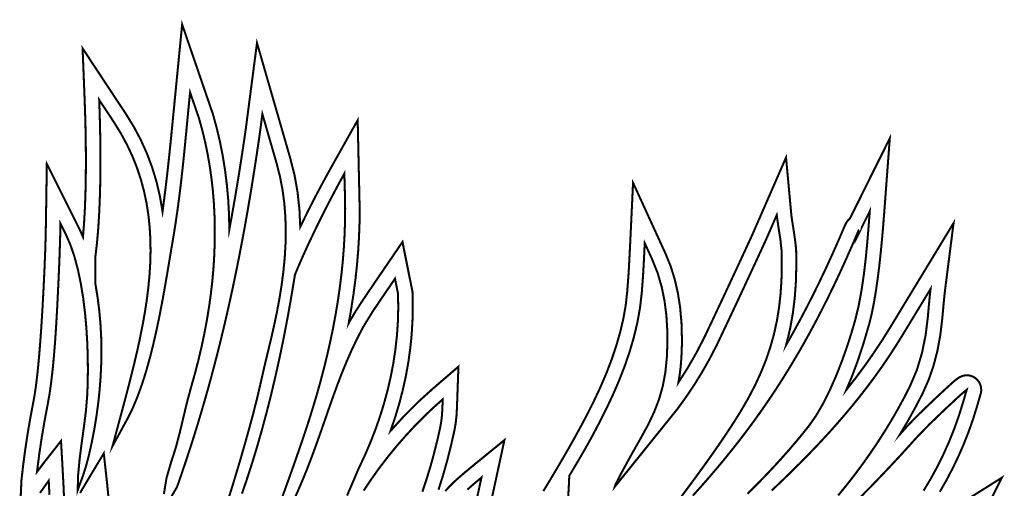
# Model space of a CAD drawing. Extents: x 19.8 to 28.3, y 10.8 to 23.4.
# Tile 5 of 5: x 22.2 to 28.3, y 20.5 to 23.4. Entities that reach past the tile are written whole.
import ezdxf

# ---------------------------------------------------------------- set-up
doc = ezdxf.new("R2010")
doc.units = 0
doc.header["$LTSCALE"] = 0.1
doc.layers.add('FOREGROUND', color=7, linetype='CONTINUOUS')

msp = doc.modelspace()

# ---------------------------------------------------------------- linework, layer by layer
at = {"layer": 'FOREGROUND', "linetype": 'CONTINUOUS', "const_width": 0.01259}
for points in [[(24.796548, 20.466444), (24.82497, 20.556997), (24.850919, 20.648683), (24.874394, 20.741504), (24.895396, 20.835458), (24.902515, 20.875939), (24.907466, 20.918923), (24.910248, 20.964408), (24.919853, 21.228679), (24.763741, 21.094387), (24.672768, 21.012077), (24.584457, 20.923952), (24.498809, 20.830014), (24.527821, 20.915135), (24.55342, 21.000431), (24.575606, 21.085903), (24.594379, 21.171551), (24.609738, 21.257375), (24.621685, 21.343374), (24.630218, 21.42955), (24.635338, 21.515901), (24.637044, 21.602428), (24.637044, 21.603334), (24.635271, 21.691495), (24.573245, 22.001621), (24.398488, 21.745319), (24.331606, 21.646732), (24.282307, 21.570697), (24.250589, 21.517216), (24.247098, 21.510753), (24.243593, 21.50419), (24.240074, 21.497526), (24.256023, 21.588508), (24.269846, 21.678601), (24.281542, 21.767805), (24.291112, 21.856119), (24.298555, 21.943544), (24.303871, 22.030079), (24.307061, 22.115726), (24.308125, 22.200483), (24.308125, 22.201497), (24.295629, 22.756123), (24.134571, 22.468952), (24.081976, 22.373464), (24.032001, 22.279229), (23.984646, 22.186246), (23.939911, 22.094516), (23.934779, 22.204679), (23.923024, 22.3114), (23.904647, 22.41468), (23.879647, 22.514519), (23.671919, 23.23444), (23.602238, 22.700223), (23.588986, 22.608997), (23.575314, 22.5186), (23.561221, 22.429031), (23.546708, 22.340291), (23.531774, 22.25238), (23.516421, 22.165297), (23.500647, 22.079044), (23.498551, 22.172422), (23.493432, 22.264581), (23.485289, 22.355521), (23.474121, 22.445242), (23.45993, 22.533744), (23.442715, 22.621027), (23.422476, 22.707091), (23.399213, 22.791937), (23.398651, 22.793847), (23.208213, 23.349278), (23.149374, 22.747362), (23.149363, 22.747252), (23.13869, 22.638003), (23.128106, 22.53526), (23.117611, 22.439023), (23.107206, 22.349292), (23.09689, 22.266068), (23.086663, 22.189351), (23.07075, 22.282897), (23.049351, 22.374066), (23.022465, 22.462857), (22.990093, 22.54927), (22.952234, 22.633305), (22.908889, 22.714962), (22.860058, 22.794241), (22.591393, 23.201029), (22.604344, 22.878342), (22.608601, 22.752325), (22.611155, 22.62885), (22.612007, 22.507916), (22.611279, 22.399816), (22.609094, 22.298213), (22.605454, 22.203106), (22.600357, 22.114496), (22.593803, 22.032383), (22.585178, 22.052592), (22.576254, 22.072214), (22.567032, 22.091249), (22.369905, 22.485493), (22.364229, 22.117015), (22.362346, 22.0273), (22.35939, 21.932804), (22.355358, 21.833529), (22.355358, 21.833519), (22.349009, 21.701081), (22.342322, 21.578811), (22.335298, 21.46671), (22.327936, 21.364777), (22.320236, 21.273013), (22.312198, 21.191417), (22.303823, 21.11999), (22.29511, 21.058731), (22.286059, 21.00764), (22.26782, 20.911904), (22.251332, 20.815461), (22.236594, 20.718313), (22.223606, 20.620458), (22.212369, 20.521896), (22.20807, 20.423033)], [(22.478116, 20.377855), (22.473996, 20.475407), (22.468916, 20.572911), (22.463356, 20.670463), (22.457796, 20.768159), (22.405291, 20.701291), (22.355315, 20.637901), (22.308991, 20.576652), (22.322179, 20.680418), (22.337447, 20.783945), (22.354816, 20.887152), (22.374305, 20.989956), (22.386362, 21.057836), (22.396926, 21.132419), (22.406142, 21.21253), (22.414159, 21.296996), (22.421122, 21.384643), (22.427178, 21.474296), (22.432474, 21.564781), (22.437156, 21.654924), (22.441372, 21.743551), (22.445267, 21.829488), (22.44933, 21.929777), (22.452324, 22.025586), (22.454219, 22.115628), (22.486534, 22.051), (22.516015, 21.983611), (22.541372, 21.90884), (22.562842, 21.828043), (22.580663, 21.742577), (22.595073, 21.653799), (22.606309, 21.563067), (22.614609, 21.471737), (22.62021, 21.381166), (22.62335, 21.292712), (22.624268, 21.207731), (22.623199, 21.127581), (22.620383, 21.053619), (22.61252, 20.95849), (22.600234, 20.859514), (22.586231, 20.758601), (22.573222, 20.657663), (22.563913, 20.558614), (22.561015, 20.463364), (22.569575, 20.487012), (22.592194, 20.548093), (22.612768, 20.612288), (22.629642, 20.675311), (22.647447, 20.75513), (22.663148, 20.835774), (22.676654, 20.917111), (22.687874, 20.99901), (22.696716, 21.081339), (22.70309, 21.163968), (22.706904, 21.246765), (22.708068, 21.329599), (22.70649, 21.412338), (22.702079, 21.494852), (22.694745, 21.57701), (22.684395, 21.658679), (22.670939, 21.739729), (22.670939, 21.913062), (22.680139, 21.990893), (22.687535, 22.073605), (22.693256, 22.160256), (22.697433, 22.249902), (22.700193, 22.341597), (22.701667, 22.434398), (22.701984, 22.527361), (22.701274, 22.619542), (22.699666, 22.709997), (22.697288, 22.797781), (22.694272, 22.881951), (22.784958, 22.744641), (22.82843, 22.674494), (22.866693, 22.603806), (22.899964, 22.532586), (22.92846, 22.460846), (22.952397, 22.388593), (22.971993, 22.315838), (22.987465, 22.242591), (22.999028, 22.168862), (23.006901, 22.094659), (23.0113, 22.019994), (23.012441, 21.944874), (23.010542, 21.869311), (23.00582, 21.793314), (22.998491, 21.716893), (22.988772, 21.640057), (22.97688, 21.562816), (22.963032, 21.48518), (22.947444, 21.407158), (22.930334, 21.32876), (22.911918, 21.249997), (22.892414, 21.170877), (22.872038, 21.09141), (22.851006, 21.011607), (22.829536, 20.931476), (22.776944, 20.736131), (22.867102, 20.901423), (22.899942, 20.967255), (22.930214, 21.038831), (22.958078, 21.11524), (22.98369, 21.195572), (23.007209, 21.278914), (23.028793, 21.364357), (23.0486, 21.450989), (23.066788, 21.537898), (23.083516, 21.624174), (23.098941, 21.708907), (23.113221, 21.791184), (23.126515, 21.870094), (23.13898, 21.944728), (23.150776, 22.014173), (23.16504, 22.101103), (23.177924, 22.188207), (23.189584, 22.275171), (23.200175, 22.361681), (23.209853, 22.447422), (23.218774, 22.532079), (23.227094, 22.615339), (23.234968, 22.696887), (23.242552, 22.776408), (23.250001, 22.853589), (23.257472, 22.928115), (23.31287, 22.766542), (23.33303, 22.693543), (23.350823, 22.619738), (23.366268, 22.545155), (23.379382, 22.469819), (23.390183, 22.393758), (23.398689, 22.316997), (23.404918, 22.239564), (23.408889, 22.161484), (23.410618, 22.082785), (23.410124, 22.003492), (23.407426, 21.923633), (23.40254, 21.843234), (23.395485, 21.762321), (23.386278, 21.680921), (23.374938, 21.59906), (23.361483, 21.516766), (23.34593, 21.434063), (23.328298, 21.35098), (23.308604, 21.267542), (23.286867, 21.183776), (23.263104, 21.099709), (23.238124, 21.006957), (23.215787, 20.913595), (23.193612, 20.820274), (23.169116, 20.727646), (23.139816, 20.636363), (23.111364, 20.538778), (23.095158, 20.438771)], [(23.091163, 20.337134), (23.176494, 20.483062), (23.203592, 20.560668), (23.229891, 20.638246), (23.255408, 20.715809), (23.280161, 20.793371), (23.304167, 20.870943), (23.327446, 20.948541), (23.350014, 21.026175), (23.371889, 21.10386), (23.39309, 21.181607), (23.413634, 21.259431), (23.433539, 21.337344), (23.452822, 21.41536), (23.471502, 21.49349), (23.489596, 21.571748), (23.507123, 21.650147), (23.524099, 21.7287), (23.540544, 21.80742), (23.556474, 21.88632), (23.571908, 21.965412), (23.586863, 22.044711), (23.601357, 22.124228), (23.615409, 22.203977), (23.629035, 22.28397), (23.642254, 22.364222), (23.655084, 22.444743), (23.667542, 22.525549), (23.679646, 22.606651), (23.691415, 22.688062), (23.691415, 22.688062), (23.705264, 22.79424), (23.793175, 22.489569), (23.814241, 22.40696), (23.830134, 22.323916), (23.841189, 22.240516), (23.847745, 22.156839), (23.850138, 22.072966), (23.848705, 21.988975), (23.843784, 21.904945), (23.83571, 21.820956), (23.824822, 21.737088), (23.811455, 21.653419), (23.795948, 21.570029), (23.778637, 21.486998), (23.759859, 21.404404), (23.739951, 21.322328), (23.716925, 21.225673), (23.694899, 21.128776), (23.672441, 21.031986), (23.648121, 20.935652), (23.622882, 20.842833), (23.596967, 20.750213), (23.57036, 20.6578), (23.543046, 20.565603), (23.515012, 20.473631), (23.486242, 20.381892)], [(27.902059, 20.452999), (27.94358, 20.525706), (27.982264, 20.59947), (28.01811, 20.674289), (28.05112, 20.750163), (28.081293, 20.827094), (28.108629, 20.90508), (28.133128, 20.984122), (28.155239, 21.060351), (28.157231, 21.068647), (28.158427, 21.07705), (28.158826, 21.08556), (28.155707, 21.110034), (28.146352, 21.131826), (28.130761, 21.150936), (28.112266, 21.164699), (28.091568, 21.172958), (28.068667, 21.17571), (28.045524, 21.172269), (28.021928, 21.161944), (27.997881, 21.144737), (27.989223, 21.137257), (27.978844, 21.128084), (27.966744, 21.117219), (27.939481, 21.092342), (27.909115, 21.064183), (27.875646, 21.032742), (27.796714, 20.957231), (27.736459, 20.897461), (27.694881, 20.853431), (27.681665, 20.838642), (27.668402, 20.823869), (27.65509, 20.809111), (27.705138, 20.893693), (27.752424, 20.979134), (27.796946, 21.065436), (27.832947, 21.146665), (27.863019, 21.233684), (27.887165, 21.326494), (27.905383, 21.425094), (27.917674, 21.529484), (27.924482, 21.605711), (27.929933, 21.662193), (27.934029, 21.698931), (27.987402, 22.118664), (27.589944, 21.464029), (27.542116, 21.387657), (27.491452, 21.311423), (27.437953, 21.23533), (27.381618, 21.159375), (27.322449, 21.083561), (27.360366, 21.174542), (27.396741, 21.273307), (27.431575, 21.379856), (27.464868, 21.49419), (27.478715, 21.549894), (27.491892, 21.613903), (27.504399, 21.686217), (27.516237, 21.766836), (27.527406, 21.855759), (27.537904, 21.952988), (27.547734, 22.05852), (27.556893, 22.172358), (27.592178, 22.643944), (27.345122, 22.146304), (27.333475, 22.135557), (27.323539, 22.122122), (27.315311, 22.105999), (27.276354, 22.015212), (27.236989, 21.926484), (27.197218, 21.839815), (27.157038, 21.755206), (27.116452, 21.672656), (27.075458, 21.592165), (27.034057, 21.513733), (26.992249, 21.437361), (26.950034, 21.363048), (26.95096, 21.366359), (26.951877, 21.369668), (26.952787, 21.372976), (26.974559, 21.463503), (26.991494, 21.558155), (27.003589, 21.656933), (27.010847, 21.759837), (27.013266, 21.866868), (27.013266, 21.867504), (27.012158, 21.945992), (27.01214, 21.946594), (27.009662, 21.978433), (27.003522, 22.026858), (26.99372, 22.091866), (26.98769, 22.130705), (26.983629, 22.158825), (26.981536, 22.176226), (26.94947, 22.524868), (26.741653, 22.048683), (26.704698, 21.968458), (26.667512, 21.888062), (26.630096, 21.807495), (26.592448, 21.726759), (26.554569, 21.645852), (26.516459, 21.564775), (26.478118, 21.483528), (26.439546, 21.402111), (26.391044, 21.309066), (26.338656, 21.218378), (26.282382, 21.130048), (26.290571, 21.178934), (26.29672, 21.22906), (26.30083, 21.280428), (26.30288, 21.321451), (26.30411, 21.361677), (26.30452, 21.401105), (26.301711, 21.500674), (26.293285, 21.595525), (26.279243, 21.685657), (26.259583, 21.77107), (26.234306, 21.851764), (26.203411, 21.92774), (26.001708, 22.368311), (25.982274, 21.958932), (25.974055, 21.807043), (25.965325, 21.690179), (25.956083, 21.608341), (25.942012, 21.528562), (25.923062, 21.446749), (25.899232, 21.362902), (25.870522, 21.27702), (25.836932, 21.189104), (25.798463, 21.099153), (25.755114, 21.007168), (25.720391, 20.938368), (25.681809, 20.865185), (25.63937, 20.787618), (25.593072, 20.705669), (25.542915, 20.619335), (25.4889, 20.528619), (25.445818, 20.45707)], [(23.578963, 20.442207), (23.604934, 20.51778), (23.62998, 20.594146), (23.654112, 20.671222), (23.677345, 20.748925), (23.699693, 20.827173), (23.721169, 20.905883), (23.741786, 20.984973), (23.761559, 21.064361), (23.780502, 21.143963), (23.798627, 21.223698), (23.815948, 21.303484), (23.83248, 21.383237), (23.848236, 21.462875), (23.863229, 21.542316), (23.877473, 21.621477), (23.890982, 21.700276), (23.90377, 21.778631), (23.905849, 21.792856), (23.909805, 21.805279), (23.922665, 21.836171), (23.957099, 21.915501), (23.996187, 22.00078), (24.038548, 22.089393), (24.082799, 22.178728), (24.127557, 22.266171), (24.171441, 22.349108), (24.213068, 22.424928), (24.216797, 22.294048), (24.21811, 22.210526), (24.217323, 22.127145), (24.2145, 22.04392), (24.209702, 21.960863), (24.202993, 21.877989), (24.194433, 21.795312), (24.184087, 21.712847), (24.172014, 21.630605), (24.158279, 21.548603), (24.142943, 21.466854), (24.126068, 21.385371), (24.107717, 21.304169), (24.087951, 21.223261), (24.066834, 21.142663), (24.044426, 21.062386), (24.020792, 20.982447), (23.995992, 20.902857), (23.970089, 20.823633), (23.941994, 20.740692), (23.912808, 20.656453), (23.882754, 20.571317), (23.852049, 20.485686), (23.820916, 20.399962)], [(26.71098, 20.440656), (26.77319, 20.502908), (26.835983, 20.567804), (26.899143, 20.635565), (26.962459, 20.706412), (27.025716, 20.780566), (27.088701, 20.858248), (27.134961, 20.923956), (27.179081, 20.999732), (27.220691, 21.082938), (27.259418, 21.170935), (27.294893, 21.261085), (27.326745, 21.350748), (27.354602, 21.437286), (27.378093, 21.51806), (27.399736, 21.607963), (27.417477, 21.703355), (27.431899, 21.802207), (27.443586, 21.902486), (27.453123, 22.002162), (27.461093, 22.099204), (27.468081, 22.191581), (27.393364, 22.04108), (27.39701, 22.055086), (27.399455, 22.069436), (27.39823, 22.071003), (27.361376, 21.984947), (27.324415, 21.901172), (27.28729, 21.819576), (27.249946, 21.740058), (27.212328, 21.662514), (27.17438, 21.586843), (27.136047, 21.512943), (27.097273, 21.440712), (27.058003, 21.370047), (27.018182, 21.300847), (26.977754, 21.23301), (26.936663, 21.166433), (26.894855, 21.101014), (26.852274, 21.036651), (26.808864, 20.973243), (26.76457, 20.910687), (26.719337, 20.84888), (26.673108, 20.787722), (26.62583, 20.72711), (26.577445, 20.666941), (26.5279, 20.607114), (26.477138, 20.547527), (26.425104, 20.488077), (26.371743, 20.428663)], [(26.28824, 20.406956), (26.340495, 20.476696), (26.392425, 20.54702), (26.443487, 20.617356), (26.493139, 20.68713), (26.540838, 20.755767), (26.586044, 20.822693), (26.628213, 20.887335), (26.666803, 20.949118), (26.714718, 21.031596), (26.757007, 21.112442), (26.793905, 21.192167), (26.825648, 21.271288), (26.852469, 21.350316), (26.874605, 21.429767), (26.89229, 21.510154), (26.905759, 21.591991), (26.915247, 21.675792), (26.92099, 21.762071), (26.923221, 21.851342), (26.922176, 21.944119), (26.914745, 22.013381), (26.901516, 22.098734), (26.891917, 22.167983), (26.823792, 22.011885), (26.786324, 21.930543), (26.748718, 21.849243), (26.710982, 21.767994), (26.673121, 21.686808), (26.635142, 21.605694), (26.59705, 21.524661), (26.558851, 21.443721), (26.520551, 21.362881), (26.477894, 21.280365), (26.432263, 21.199567), (26.383685, 21.120528), (26.332182, 21.043287), (26.27778, 20.967886), (25.888631, 20.484533), (25.89369, 20.500486), (25.928977, 20.568902), (25.984479, 20.670713), (26.050183, 20.786849), (26.0951, 20.868941), (26.132585, 20.948124), (26.162777, 21.026898), (26.185815, 21.107763), (26.201839, 21.193219), (26.210989, 21.285766), (26.214235, 21.368885), (26.213684, 21.454814), (26.208411, 21.542514), (26.19749, 21.630948), (26.179995, 21.719078), (26.155001, 21.805867), (26.121581, 21.890275), (26.074046, 21.994104), (26.069529, 21.899253), (26.063766, 21.794058), (26.055912, 21.689159), (26.045118, 21.595192), (26.028534, 21.502529), (26.006574, 21.410394), (25.979802, 21.319065), (25.948781, 21.228823), (25.914075, 21.139948), (25.876246, 21.052718), (25.835859, 20.967414), (25.79025, 20.876728), (25.747493, 20.795815), (25.704621, 20.71876), (25.658664, 20.639647), (25.606655, 20.552562), (25.603489, 20.482895), (25.600015, 20.425827)], [(23.909965, 20.423329), (23.946039, 20.505801), (23.979048, 20.586381), (24.009523, 20.665257), (24.037997, 20.742616), (24.065002, 20.818648), (24.091069, 20.89354), (24.11673, 20.967481), (24.142517, 21.040659), (24.168963, 21.113262), (24.196598, 21.18548), (24.225954, 21.2575), (24.257565, 21.32951), (24.291961, 21.401699), (24.329674, 21.474255), (24.389182, 21.571259), (24.462525, 21.679627), (24.526984, 21.774015), (24.54545, 21.681687), (24.547032, 21.595214), (24.544854, 21.508842), (24.539017, 21.422678), (24.529619, 21.33683), (24.516758, 21.251405), (24.500532, 21.166509), (24.481041, 21.082249), (24.458383, 20.998731), (24.432656, 20.916064), (24.403959, 20.834353), (24.372392, 20.753706), (24.338051, 20.674229), (24.301036, 20.596029), (24.265703, 20.512823), (24.229893, 20.429824)], [(27.272532, 20.430591), (27.32355, 20.493271), (27.373223, 20.557001), (27.421502, 20.621789), (27.468339, 20.687642), (27.513686, 20.754566), (27.557493, 20.822569), (27.599714, 20.891659), (27.640298, 20.961842), (27.679198, 21.033126), (27.716366, 21.105519), (27.760224, 21.208776), (27.792427, 21.315935), (27.814512, 21.425826), (27.828014, 21.537279), (27.832766, 21.590852), (27.838982, 21.656941), (27.844747, 21.710284), (27.666877, 21.417321), (27.626108, 21.351816), (27.584089, 21.287488), (27.540812, 21.224248), (27.496271, 21.162008), (27.450457, 21.100678), (27.403364, 21.040171), (27.354983, 20.980397), (27.305309, 20.921267), (27.254332, 20.862692), (27.202047, 20.804585), (27.148446, 20.746856), (27.09352, 20.689417), (27.037264, 20.632178), (26.979669, 20.57505), (26.920729, 20.517946), (26.860435, 20.460777)], [(27.8018, 20.460184), (27.844893, 20.532326), (27.885388, 20.606394), (27.923222, 20.68249), (27.958332, 20.760716), (27.990656, 20.841175), (28.02013, 20.923967), (28.046692, 21.009196), (28.068803, 21.085423), (28.031485, 21.054408), (27.941667, 20.971298), (27.838731, 20.872279), (27.762058, 20.793536), (27.703028, 20.727912), (27.644412, 20.663905), (27.586127, 20.601407), (27.528088, 20.540309), (27.47021, 20.480501), (27.412409, 20.421874)], [(24.333124, 20.460329), (24.379486, 20.530292), (24.428814, 20.599385), (24.480694, 20.66722), (24.534715, 20.733411), (24.590461, 20.79757), (24.647519, 20.859311), (24.705476, 20.918247), (24.763919, 20.973992), (24.822433, 21.026158), (24.820307, 20.967677), (24.818059, 20.929513), (24.813845, 20.891535), (24.807301, 20.853879), (24.789199, 20.772532), (24.769046, 20.69179), (24.746859, 20.611688), (24.722655, 20.532261), (24.696452, 20.453546)], [(25.119675, 20.380012), (25.204735, 20.773567), (25.005607, 20.611183), (24.948511, 20.563742), (24.904753, 20.525417), (24.874334, 20.496207), (24.837794, 20.457572)], [(22.752105, 20.414284), (22.743262, 20.506197), (22.732916, 20.598441), (22.722796, 20.691158), (22.673532, 20.609535), (22.624364, 20.527767), (22.575628, 20.445711)], [(24.975472, 20.467374), (25.024704, 20.509861), (25.062486, 20.541435), (25.031706, 20.399024)], [(28.043104, 20.05347), (28.28602, 20.540333), (27.731574, 20.192109)], [(22.327409, 20.445963), (22.381796, 20.522159), (22.386014, 20.434299)]]:
    msp.add_lwpolyline(points, dxfattribs=at)

doc.saveas('drawing.dxf')
